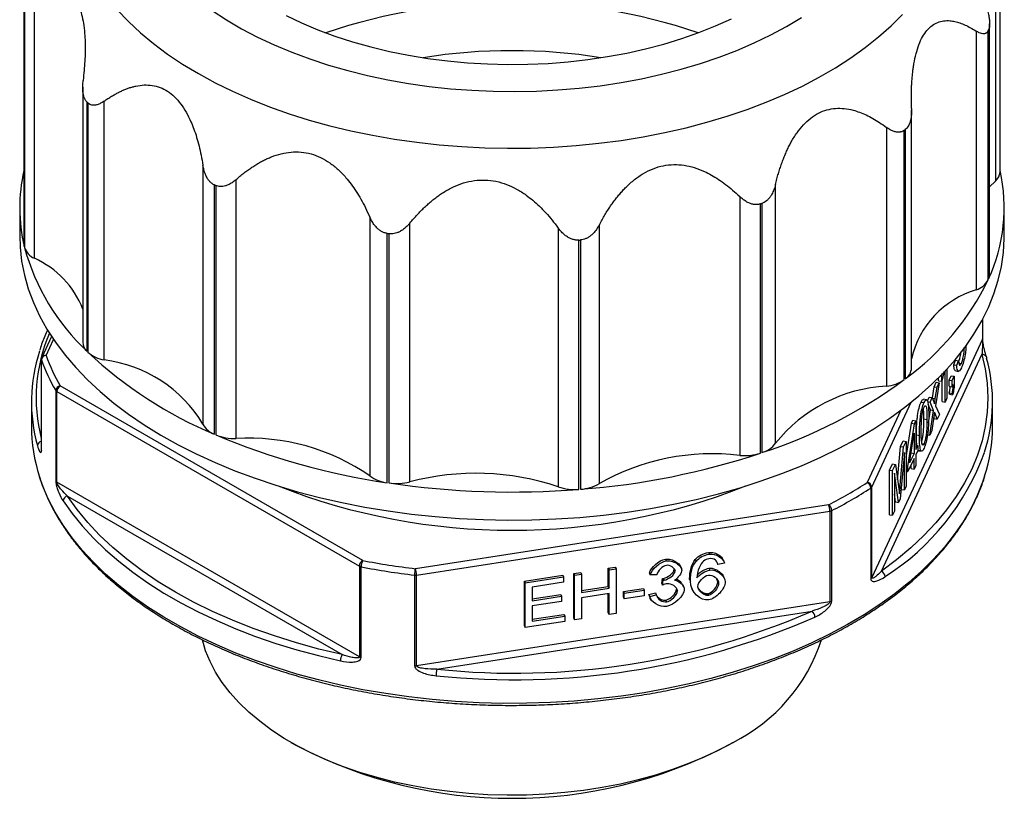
# Model space of a CAD drawing. Header units: millimetres. Extents: x 0 to 559, y 0 to 432.
# Tile 3 of 5: x 445 to 508, y 298 to 348. Entities that reach past the tile are written whole.
import ezdxf

# ---------------------------------------------------------------- set-up
doc = ezdxf.new("R2010")
doc.units = ezdxf.units.MM
doc.header["$LTSCALE"] = 2

msp = doc.modelspace()

# ---------------------------------------------------------------- linework, layer by layer
for p, q in [((507.403, 353.776), (507.403, 337.209)), ((507.702, 337.816), (507.702, 353.807)), ((445.25, 349.174), (445.25, 333.183)), ((445.268, 333.026), (445.268, 348.983)), ((445.283, 348.921), (445.283, 332.964)), ((445.914, 332.273), (445.914, 348.84)), ((507.038, 331.24), (507.038, 347.291)), ((506.182, 346.813), (506.182, 330.246)), ((506.947, 330.89), (506.947, 346.847)), ((506.974, 346.907), (506.974, 330.951)), ((449.01, 343.223), (449.01, 326.903)), ((449.283, 326.32), (449.283, 342.277)), ((449.338, 342.223), (449.338, 326.266)), ((450.379, 325.767), (450.379, 342.334)), ((502.04, 325.254), (502.04, 341.752)), ((500.438, 340.65), (500.438, 324.083)), ((501.572, 324.509), (501.572, 340.466)), ((501.637, 340.516), (501.637, 324.559)), ((456.7, 338.233), (456.7, 321.666)), ((458.817, 320.743), (458.817, 337.31)), ((507.403, 337.209), (507.038, 336.838)), ((457.438, 321.012), (457.438, 336.968)), ((457.525, 336.93), (457.525, 320.974)), ((493.334, 320.434), (493.334, 337.001)), ((491.046, 336.226), (491.046, 319.659)), ((492.47, 335.79), (492.47, 319.833)), ((444.976, 335.499), (444.976, 333.703)), ((492.376, 319.802), (492.376, 335.758)), ((507.976, 333.703), (507.976, 335.499)), ((467.376, 334.917), (467.376, 318.351)), ((469.944, 317.965), (469.944, 334.532)), ((479.436, 334.213), (479.436, 317.646)), ((482.064, 317.857), (482.064, 334.423)), ((468.491, 317.909), (468.491, 333.865)), ((468.596, 333.85), (468.596, 317.893)), ((480.76, 317.484), (480.76, 333.44)), ((480.867, 333.449), (480.867, 317.493)), ((506.581, 328.353), (506.581, 327.102)), ((506.592, 327.147), (506.592, 328.372)), ((447.01, 327.274), (446.388, 325.933)), ((446.66, 326.052), (447.138, 327.082)), ((506.581, 327.102), (499.496, 311.837)), ((446.36, 325.807), (446.36, 320.01)), ((446.366, 319.975), (446.366, 325.772)), ((500.113, 312.252), (506.544, 326.108)), ((504.745, 325.462), (504.862, 325.744)), ((504.862, 325.744), (505.055, 325.714)), ((504.939, 325.432), (505.055, 325.714)), ((504.302, 325.181), (504.302, 323.311)), ((504.745, 325.462), (504.939, 325.432)), ((505.036, 325.579), (505.229, 325.549)), ((503.775, 324.435), (503.775, 324.631)), ((503.899, 324.756), (503.969, 324.745)), ((503.969, 324.745), (504.008, 324.901)), ((503.969, 324.405), (503.969, 324.745)), ((503.998, 323.102), (503.998, 324.512)), ((504.191, 323.072), (504.191, 325.061)), ((504.454, 324.484), (504.58, 324.756)), ((504.454, 324.085), (504.454, 324.484)), ((504.454, 324.484), (504.647, 324.454)), ((504.58, 324.756), (504.774, 324.726)), ((504.647, 324.454), (504.774, 324.726)), ((504.647, 324.055), (504.647, 324.454)), ((504.774, 324.726), (504.774, 324.327)), ((504.854, 325.068), (505.047, 325.038)), ((466.921, 312.93), (447.563, 324.105)), ((503.371, 323.341), (503.479, 324.055)), ((503.479, 324.055), (503.612, 324.343)), ((503.479, 324.055), (503.672, 324.025)), ((503.561, 323.294), (503.672, 324.025)), ((503.806, 324.313), (503.583, 322.841)), ((503.612, 324.343), (503.806, 324.313)), ((503.672, 324.025), (503.806, 324.313)), ((503.775, 324.435), (503.969, 324.405)), ((504.454, 324.085), (504.647, 324.055)), ((504.71, 324.191), (504.647, 324.055)), ((447.279, 323.806), (447.279, 318.008)), ((447.351, 323.738), (466.709, 312.563)), ((447.351, 317.94), (447.351, 323.738)), ((502.995, 323.224), (502.802, 323.254)), ((503.055, 323.141), (503.17, 323.39)), ((503.17, 323.39), (503.363, 323.36)), ((503.225, 323.062), (503.363, 323.36)), ((503.363, 323.36), (503.465, 323.094)), ((503.377, 323.323), (503.561, 323.294)), ((504.302, 323.311), (504.191, 323.072)), ((504.478, 323.569), (504.447, 323.653)), ((504.447, 323.653), (504.64, 323.623)), ((504.478, 323.569), (504.671, 323.539)), ((504.671, 323.539), (504.64, 323.623)), ((445.726, 323.088), (445.726, 321.537)), ((499.496, 317.634), (502.013, 323.057)), ((502.649, 323.065), (502.842, 323.035)), ((503.079, 323.085), (503.225, 323.062)), ((503.254, 322.571), (503.109, 322.91)), ((503.128, 321.737), (503.254, 322.571)), ((503.447, 322.542), (503.225, 323.062)), ((503.254, 322.571), (503.447, 322.542)), ((503.583, 322.841), (503.822, 322.276)), ((503.998, 323.102), (504.191, 323.072)), ((507.226, 321.537), (507.226, 323.088)), ((501.352, 322.548), (499.206, 317.924)), ((502.83, 321.994), (503.023, 321.964)), ((503.207, 320.952), (503.447, 322.542)), ((503.518, 322.419), (503.342, 321.242)), ((503.492, 322.011), (503.466, 322.076)), ((503.492, 322.011), (503.685, 321.982)), ((503.506, 322.337), (503.55, 322.33)), ((503.55, 322.33), (503.518, 322.419)), ((503.685, 321.982), (503.55, 322.33)), ((503.822, 322.276), (503.685, 321.982)), ((501.696, 319.516), (502.027, 321.713)), ((501.807, 318.942), (502.22, 321.683)), ((502.027, 321.713), (502.118, 321.909)), ((502.027, 321.713), (502.22, 321.683)), ((502.118, 321.909), (502.311, 321.879)), ((502.22, 321.683), (502.311, 321.879)), ((502.311, 321.879), (502.311, 320.028)), ((501.916, 319.177), (502.2, 321.078)), ((502.2, 321.078), (502.2, 319.788)), ((502.354, 320.969), (502.547, 320.939)), ((503.062, 320.975), (503.207, 320.952)), ((503.342, 321.242), (503.207, 320.952)), ((501.15, 318.068), (501.342, 320.237)), ((501.317, 317.75), (501.535, 320.207)), ((501.342, 320.237), (501.502, 320.584)), ((501.342, 320.237), (501.535, 320.207)), ((501.502, 320.584), (501.696, 320.554)), ((501.535, 320.207), (501.696, 320.554)), ((501.696, 320.554), (501.696, 317.696)), ((502.311, 320.31), (502.433, 320.291)), ((502.311, 320.028), (502.433, 320.291)), ((502.433, 320.291), (502.433, 319.969)), ((502.699, 320.429), (502.842, 320.406)), ((501.58, 319.839), (501.316, 316.878)), ((501.58, 317.447), (501.58, 319.839)), ((502.2, 319.466), (501.807, 318.619)), ((502.2, 319.788), (501.916, 319.177)), ((502.012, 319.817), (502.2, 319.788)), ((502.2, 318.782), (502.2, 319.466)), ((502.433, 319.969), (502.311, 319.705)), ((502.311, 319.705), (502.311, 319.021)), ((502.492, 319.976), (502.444, 319.999)), ((502.444, 319.999), (502.637, 319.97)), ((502.489, 319.957), (502.682, 319.928)), ((502.686, 319.946), (502.637, 319.97)), ((500.637, 318.72), (500.818, 319.108)), ((500.818, 319.108), (501.011, 319.078)), ((500.831, 318.69), (501.011, 319.078)), ((501.011, 319.078), (501.225, 317.517)), ((501.696, 318.959), (501.807, 318.942)), ((501.807, 318.619), (501.807, 318.942)), ((502.006, 318.812), (502.006, 319.05)), ((502.006, 318.812), (502.2, 318.782)), ((502.311, 319.021), (502.2, 318.782)), ((500.637, 315.862), (500.637, 318.72)), ((500.637, 318.72), (500.831, 318.69)), ((500.831, 315.832), (500.831, 318.69)), ((501.208, 316.646), (500.946, 318.514)), ((500.946, 318.514), (500.946, 316.08)), ((501.696, 318.637), (501.807, 318.619)), ((466.709, 306.765), (447.351, 317.94)), ((499.43, 317.564), (499.43, 311.766)), ((499.496, 311.837), (499.496, 317.634)), ((501.191, 317.769), (501.317, 317.75)), ((501.387, 317.477), (501.387, 317.676)), ((501.696, 317.696), (501.58, 317.447)), ((448.033, 317.057), (465.603, 306.914)), ((501.015, 316.676), (500.946, 317.168)), ((501.387, 317.477), (501.58, 317.447)), ((496.737, 316.499), (470.294, 312.408)), ((501.015, 316.676), (501.208, 316.646)), ((501.316, 316.878), (501.208, 316.646)), ((470.372, 311.996), (496.815, 316.086)), ((496.815, 316.086), (496.815, 310.289)), ((496.937, 310.327), (496.937, 316.124)), ((500.637, 315.862), (500.831, 315.832)), ((500.946, 316.08), (500.831, 315.832)), ((489.052, 313.445), (489.104, 313.334)), ((466.709, 312.563), (466.709, 306.765)), ((466.827, 306.723), (466.827, 312.521)), ((482.633, 312.442), (483.082, 312.511)), ((483.082, 312.511), (483.133, 312.399)), ((486.292, 313.018), (486.344, 312.907)), ((487.303, 312.444), (487.251, 312.555)), ((488.202, 312.987), (488.254, 312.876)), ((489.601, 312.79), (489.653, 312.678)), ((490.065, 312.77), (489.653, 312.678)), ((489.997, 312.94), (489.945, 313.052)), ((470.233, 311.994), (470.233, 306.196)), ((470.372, 306.199), (470.372, 311.996)), ((477.274, 311.612), (479.722, 311.991)), ((477.325, 311.501), (479.773, 311.88)), ((479.722, 311.991), (479.773, 311.88)), ((479.773, 311.88), (479.773, 311.542)), ((480.433, 312.101), (480.881, 312.171)), ((480.433, 309.243), (480.433, 312.101)), ((480.433, 312.101), (480.485, 311.99)), ((480.485, 311.99), (480.933, 312.059)), ((480.485, 309.132), (480.485, 311.99)), ((480.881, 312.171), (480.933, 312.059)), ((480.933, 312.059), (480.933, 310.885)), ((482.633, 311.267), (482.633, 312.442)), ((482.633, 312.442), (482.685, 312.33)), ((482.685, 312.33), (483.133, 312.399)), ((482.685, 311.156), (482.685, 312.33)), ((483.133, 312.399), (483.133, 309.541)), ((485.275, 312.12), (485.326, 312.009)), ((485.741, 312.01), (485.326, 312.009)), ((486.854, 312.371), (486.844, 312.408)), ((486.854, 312.371), (486.906, 312.26)), ((489.073, 312.433), (489.124, 312.322)), ((490.053, 311.809), (490.001, 311.92)), ((477.274, 308.755), (477.274, 311.612)), ((477.274, 311.612), (477.325, 311.501)), ((477.325, 308.643), (477.325, 311.501)), ((479.773, 311.542), (477.774, 311.233)), ((477.774, 311.233), (477.774, 310.359)), ((480.933, 311.004), (482.633, 311.267)), ((482.633, 311.267), (482.685, 311.156)), ((486.053, 311.467), (486.097, 311.781)), ((486.053, 311.467), (486.104, 311.356)), ((486.097, 311.781), (486.148, 311.67)), ((486.104, 311.356), (486.148, 311.67)), ((486.164, 311.787), (486.215, 311.676)), ((487.453, 311.249), (487.401, 311.361)), ((487.848, 311.677), (487.838, 311.726)), ((487.838, 311.726), (487.89, 311.615)), ((489.645, 311.574), (489.59, 311.744)), ((489.645, 311.574), (489.697, 311.463)), ((477.774, 310.479), (479.595, 310.761)), ((477.774, 310.359), (479.647, 310.649)), ((479.595, 310.761), (479.647, 310.649)), ((479.647, 310.649), (479.647, 310.311)), ((480.933, 310.885), (482.685, 311.156)), ((482.685, 310.818), (480.933, 310.547)), ((482.633, 309.584), (482.633, 310.81)), ((482.685, 309.472), (482.685, 310.818)), ((483.61, 310.946), (484.888, 311.144)), ((483.61, 310.593), (483.61, 310.946)), ((483.61, 310.946), (483.662, 310.834)), ((483.61, 310.593), (483.662, 310.481)), ((483.662, 310.834), (484.94, 311.032)), ((483.662, 310.481), (483.662, 310.834)), ((484.94, 310.679), (483.662, 310.481)), ((484.888, 311.144), (484.94, 311.032)), ((484.94, 311.032), (484.94, 310.679)), ((485.233, 310.744), (485.648, 310.854)), ((485.315, 310.557), (485.233, 310.744)), ((485.233, 310.744), (485.285, 310.632)), ((485.285, 310.632), (485.7, 310.742)), ((485.648, 310.854), (485.7, 310.742)), ((487.006, 311.099), (487.058, 310.987)), ((487.952, 311.207), (488.004, 311.095)), ((489.003, 310.809), (489.055, 310.697)), ((496.815, 310.289), (470.372, 306.199)), ((479.647, 310.311), (477.774, 310.022)), ((477.774, 310.022), (477.774, 309.05)), ((480.933, 310.547), (480.933, 309.201)), ((485.307, 310.553), (485.358, 310.442)), ((486.31, 310.394), (486.362, 310.283)), ((471.67, 305.975), (495.672, 309.688)), ((477.774, 309.17), (479.799, 309.483)), ((477.774, 309.05), (479.851, 309.371)), ((479.799, 309.483), (479.851, 309.371)), ((479.851, 309.371), (479.851, 309.034)), ((482.633, 309.584), (482.685, 309.472)), ((483.133, 309.541), (482.685, 309.472)), ((477.274, 308.755), (477.325, 308.643)), ((479.851, 309.034), (477.325, 308.643)), ((480.433, 309.243), (480.485, 309.132)), ((480.933, 309.201), (480.485, 309.132)), ((462.331, 301.289), (462.685, 301.085)), ((490.266, 301.085), (490.62, 301.289))]:
    msp.add_line(p, q)
at = {"flags": 128}
for points in [[(451.22, 348.171), (451.929, 347.431), (452.703, 346.712), (453.541, 346.018), (454.439, 345.349), (455.396, 344.708), (456.408, 344.096), (457.474, 343.515), (458.59, 342.967), (459.754, 342.452), (460.962, 341.973), (462.211, 341.53), (463.498, 341.125), (464.819, 340.759), (466.171, 340.432), (467.551, 340.146), (468.954, 339.902), (470.377, 339.699), (471.817, 339.539), (473.268, 339.422), (474.729, 339.349), (476.194, 339.319), (477.659, 339.332), (479.122, 339.389), (480.577, 339.489), (482.022, 339.633), (483.451, 339.819), (484.863, 340.047), (486.252, 340.317), (487.615, 340.628), (488.949, 340.979), (490.249, 341.37), (491.513, 341.798), (492.738, 342.263), (493.919, 342.765), (495.053, 343.3), (496.139, 343.869), (497.172, 344.469), (498.151, 345.099), (499.072, 345.757), (499.933, 346.442), (500.732, 347.151), (501.466, 347.884)], [(457.294, 348.127), (458.206, 347.531), (459.174, 346.965), (460.194, 346.431), (461.264, 345.93), (462.38, 345.463), (463.539, 345.033), (464.737, 344.641), (465.971, 344.287), (467.236, 343.972), (468.53, 343.699), (469.848, 343.467), (471.186, 343.277), (472.54, 343.131), (473.906, 343.027), (475.28, 342.967), (476.657, 342.951), (478.034, 342.979), (479.406, 343.05), (480.769, 343.165), (482.12, 343.323), (483.453, 343.524), (484.764, 343.767), (486.051, 344.051), (487.309, 344.376), (488.534, 344.74), (489.722, 345.143), (490.87, 345.583), (491.974, 346.058), (493.031, 346.568), (494.038, 347.111), (494.991, 347.685)], [(462.019, 347.809), (463.017, 347.336), (464.062, 346.897), (465.149, 346.495), (466.276, 346.13), (467.437, 345.804), (468.63, 345.517), (469.85, 345.272), (471.092, 345.069), (472.354, 344.907), (473.629, 344.789), (474.914, 344.714), (476.205, 344.683), (477.496, 344.696), (478.784, 344.753), (480.064, 344.853), (481.332, 344.996), (482.583, 345.182), (483.813, 345.41), (485.017, 345.679), (486.192, 345.988), (487.334, 346.337), (488.438, 346.724), (489.501, 347.148), (490.519, 347.607)], [(444.976, 333.703), (445.001, 332.976), (445.101, 332.086), (445.276, 331.199), (445.526, 330.318), (445.851, 329.445), (446.25, 328.583), (446.722, 327.733), (447.265, 326.897), (447.879, 326.078), (448.561, 325.277), (449.311, 324.497), (450.126, 323.738), (451.005, 323.004), (451.945, 322.295), (452.944, 321.614), (454, 320.962), (455.11, 320.341), (456.271, 319.752), (457.482, 319.196), (458.737, 318.676), (460.036, 318.191), (461.374, 317.744), (462.749, 317.336), (464.157, 316.967), (465.594, 316.638), (467.058, 316.35), (468.544, 316.104), (470.049, 315.901), (471.57, 315.74), (473.103, 315.623), (474.644, 315.549), (476.189, 315.519), (477.735, 315.533), (479.278, 315.591), (480.814, 315.692), (482.339, 315.836), (483.851, 316.024), (485.345, 316.254), (486.817, 316.526), (488.265, 316.84), (489.684, 317.194), (491.071, 317.588), (492.423, 318.021), (493.737, 318.492), (495.009, 318.999), (496.236, 319.542), (497.416, 320.119), (498.546, 320.728), (499.622, 321.369), (500.642, 322.039), (501.605, 322.738), (502.506, 323.463), (503.346, 324.213), (504.12, 324.985), (504.827, 325.779), (505.467, 326.591), (506.036, 327.421), (506.535, 328.266), (506.961, 329.124), (507.313, 329.993), (507.591, 330.871), (507.795, 331.756), (507.922, 332.645), (507.974, 333.537), (507.976, 333.703)], [(445.25, 333.183), (445.252, 333.125), (445.268, 333.026)], [(506.544, 326.108), (506.755, 325.192), (506.882, 324.272), (506.926, 323.349), (506.885, 322.426), (506.761, 321.505), (506.552, 320.59), (506.261, 319.682), (505.888, 318.784), (505.434, 317.898), (504.899, 317.028), (504.287, 316.175), (503.597, 315.342), (502.833, 314.531), (501.996, 313.744), (501.088, 312.984), (500.113, 312.252)], [(506.827, 325.962), (506.835, 325.937), (506.84, 325.89)], [(506.717, 318.322), (506.588, 317.939), (506.242, 317.084), (505.825, 316.24), (505.335, 315.408), (504.775, 314.592), (504.145, 313.792), (503.448, 313.012), (502.684, 312.252), (501.857, 311.516), (500.967, 310.803), (500.018, 310.117), (499.011, 309.459), (497.949, 308.83), (496.834, 308.233), (495.669, 307.668), (494.458, 307.137), (493.202, 306.641), (491.906, 306.182), (490.571, 305.76), (489.202, 305.377), (487.803, 305.034), (486.375, 304.73), (484.923, 304.468), (483.451, 304.248), (481.961, 304.07), (480.458, 303.935), (478.945, 303.843), (477.426, 303.794), (475.905, 303.788), (474.385, 303.826), (472.871, 303.908), (471.365, 304.032), (469.872, 304.2), (468.395, 304.409), (466.937, 304.661), (465.503, 304.954), (464.096, 305.287), (462.719, 305.661), (461.376, 306.073), (460.07, 306.523), (458.804, 307.01), (457.581, 307.532), (456.404, 308.089), (455.277, 308.678), (454.201, 309.299), (453.18, 309.95), (452.216, 310.629), (451.311, 311.335), (450.468, 312.066), (449.688, 312.82), (448.974, 313.596), (448.328, 314.39), (447.75, 315.203), (447.242, 316.031), (446.806, 316.872), (446.443, 317.725), (446.244, 318.293)], [(465.603, 306.914), (464.125, 307.266), (462.68, 307.662), (461.274, 308.102), (459.909, 308.584), (458.591, 309.107), (457.321, 309.668), (456.105, 310.268), (454.944, 310.904), (453.843, 311.573), (452.805, 312.276), (451.832, 313.009), (450.926, 313.77), (450.092, 314.558), (449.33, 315.369), (448.643, 316.203), (448.033, 317.057)], [(447.753, 316.75), (448.33, 315.938), (448.977, 315.144), (449.691, 314.369), (450.47, 313.616), (451.313, 312.885), (452.217, 312.18), (453.181, 311.501), (454.201, 310.85), (455.276, 310.23), (456.403, 309.64), (457.579, 309.084), (458.801, 308.562), (460.066, 308.076), (461.372, 307.626), (462.714, 307.214), (464.09, 306.84), (465.496, 306.507)], [(490.618, 301.288), (489.72, 300.801), (488.773, 300.347), (487.778, 299.927), (486.741, 299.543), (485.665, 299.197), (484.554, 298.89), (483.412, 298.623), (482.244, 298.397), (481.055, 298.213), (479.847, 298.072), (478.627, 297.973), (477.399, 297.919), (476.168, 297.908), (474.937, 297.941), (473.713, 298.017), (472.498, 298.137), (471.299, 298.3), (470.12, 298.505), (468.964, 298.752), (467.838, 299.039), (466.744, 299.366), (465.686, 299.731), (464.67, 300.132), (463.699, 300.57), (462.776, 301.041), (461.905, 301.543), (461.089, 302.076), (460.332, 302.637), (459.635, 303.224), (459.003, 303.834), (458.437, 304.466), (457.94, 305.116), (457.512, 305.783), (457.157, 306.464), (456.875, 307.156), (456.67, 307.848)]]:
    msp.add_lwpolyline(points, dxfattribs=at)
for centre, radius, start, end in [((476.476, 311.459), 37.209, 71.31765, 108.68235), ((495.512, 352.037), 12.557, 335.58689, 335.89038), ((476.476, 309.335), 36.229, 80.96394, 99.03606), ((463.006, 356.177), 19.533, 225.36814, 225.5942), ((487.138, 359.432), 23.834, 307.27171, 307.46968), ((455.601, 335.499), 10.625, 166.97774, 193.45983), ((497.14, 335.49), 10.832, 335.22265, 12.81738), ((506.88, 337.843), 0.822, 309.48715, 358.1025), ((471.871, 369.926), 35.98, 246.35074, 246.50118), ((479.201, 374.789), 41.194, 288.6531, 288.79056), ((476.14, 384.432), 51.142, 261.39838, 261.51738), ((476.531, 386.807), 53.534, 274.53141, 274.64684), ((458.987, 336.689), 14.201, 195.20535, 226.89629), ((446.378, 333.33), 1.155, 198.4902, 246.28289), ((443.557, 326.927), 5.843, 21.05753, 66.21309), ((491.592, 338.376), 17.082, 306.0186, 334.00999), ((505.726, 331.565), 1.395, 289.07386, 331.08379), ((506.334, 331.243), 0.704, 335.45339, 359.71578), ((507.829, 324.547), 5.932, 106.11924, 167.36759), ((456.466, 323.341), 10.437, 156.68011, 194.45303), ((506.486, 327.147), 0.106, 334.57672, 359.72969), ((449.841, 326.937), 0.831, 182.36103, 227.91959), ((456.158, 323.091), 10.431, 161.95401, 195.59501), ((446.66, 325.807), 0.3, 155.10154, 180), ((446.463, 325.807), 0.103, 180.13615, 200.01461), ((446.679, 325.738), 0.315, 93.49811, 173.78048), ((458.017, 329.985), 12.39, 199.87992, 209.917), ((446.603, 325.81), 0.249, 76.88473, 150.23533), ((458.197, 330.224), 12.269, 199.87992, 209.917), ((467.871, 345.964), 27.046, 226.74594, 247.31), ((450.738, 327.85), 2.113, 228.53306, 260.22753), ((449.332, 317.23), 8.601, 31.04947, 83.00647), ((506.591, 325.852), 0.26, 25.07455, 100.43157), ((496.794, 323.086), 10.431, 341.95401, 15.59501), ((501.148, 325.307), 0.894, 303.22178, 356.60601), ((482.517, 350.405), 32.151, 288.03385, 306.34763), ((500.175, 326.507), 2.437, 276.19565, 304.97402), ((447.614, 323.772), 0.337, 98.60599, 174.22885), ((447.812, 323.717), 0.461, 122.60548, 177.39452), ((500.939, 314.37), 9.727, 92.95344, 141.42805), ((447.442, 323.908), 0.193, 211.91879, 241.82051), ((456.281, 321.558), 10.555, 180.11652, 198.02357), ((457.897, 322.272), 1.341, 206.83235, 249.9998), ((496.667, 321.559), 10.558, 342.14786, 359.87881), ((474.815, 361.685), 44.231, 246.98881, 261.78009), ((458.703, 323.835), 3.095, 247.61189, 272.10506), ((459.612, 307.081), 13.684, 55.43735, 93.33155), ((446.409, 320.256), 0.3, 99.52877, 174.0473), ((492.03, 321.389), 1.616, 285.78885, 323.80636), ((446.463, 320.01), 0.103, 180.13615, 200.01461), ((477.162, 365.793), 48.443, 274.38666, 288.30438), ((489.288, 305.139), 14.626, 83.09458, 119.59646), ((491.369, 322.916), 3.273, 264.34264, 287.92737), ((491.81, 325.25), 15.848, 302.58783, 340.09446), ((468.778, 320.261), 2.37, 233.72827, 263.05893), ((474.16, 302.052), 16.462, 71.30615, 104.84131), ((447.442, 318.11), 0.193, 211.91879, 241.82051), ((476.476, 355.743), 40.879, 248.52241, 291.47759), ((469.095, 321.212), 3.357, 261.463, 284.64955), ((476.481, 371.296), 53.982, 261.60121, 274.54625), ((480.483, 320.714), 3.242, 251.16376, 274.90132), ((480.707, 320.169), 2.682, 273.42823, 300.4077), ((483.642, 342.034), 28.698, 297.15025, 302.84437), ((483.712, 341.911), 28.98, 297.15025, 302.84437), ((498.991, 317.541), 0.44, 3.02855, 60.71183), ((499.172, 317.6), 0.326, 6.02313, 83.9752), ((499.34, 317.714), 0.175, 300.97128, 332.88129), ((448.097, 316.717), 0.346, 100.71815, 174.46573), ((495.67, 316.084), 1.144, 0.1059, 21.2272), ((496.451, 316.106), 0.486, 2.19628, 53.95452), ((496.757, 316.485), 0.403, 278.18563, 296.42568), ((467.17, 312.542), 0.461, 122.60548, 177.39452), ((466.894, 312.895), 0.38, 240.9268, 259.90689), ((467.78, 312.517), 0.953, 154.31636, 179.78622), ((476.124, 361.35), 49.707, 259.22028, 263.19364), ((476.127, 361.283), 49.222, 259.22028, 263.19364), ((471.681, 311.993), 1.448, 163.32075, 179.9632), ((470.294, 312.504), 0.514, 263.19891, 278.69885), ((469.227, 311.994), 1.144, 0.1059, 21.2272), ((499.922, 311.873), 0.424, 3.37235, 63.28426), ((499.34, 311.917), 0.175, 300.97128, 332.88129), ((496.757, 310.688), 0.403, 278.18563, 296.42568), ((476.632, 353.334), 47.618, 264.01809, 293.56798), ((495.352, 309.292), 0.509, 1.8834, 51.10748), ((476.649, 353.286), 47.991, 263.98776, 293.59832), ((485.618, 311.329), 11.217, 296.47208, 341.96795), ((466.341, 306.502), 0.844, 150.8224, 179.6691), ((466.894, 307.097), 0.38, 240.9268, 259.90689), ((470.294, 306.707), 0.514, 263.19891, 278.69885), ((473.475, 305.559), 1.853, 167.01836, 179.99452), ((476.476, 327.563), 29.854, 242.48733, 297.5073)]:
    msp.add_arc(centre, radius, start, end)
for points, knots in [([(445.914, 348.84), (445.976, 348.878), (446.098, 348.954), (446.279, 349.053), (446.454, 349.141), (446.624, 349.216), (446.789, 349.279), (446.95, 349.328), (447.105, 349.366), (447.256, 349.39), (447.474, 349.407), (447.75, 349.385), (448.073, 349.263), (448.365, 349.042), (448.618, 348.71), (448.825, 348.277), (448.981, 347.756), (449.088, 347.161), (449.144, 346.571), (449.167, 346), (449.166, 345.462), (449.144, 344.89), (449.102, 344.285), (449.058, 343.868), (449.036, 343.655)], [0, 0, 0, 0, 0.031415, 0.061983, 0.091736, 0.120711, 0.148946, 0.176486, 0.203375, 0.229663, 0.255405, 0.318791, 0.378904, 0.440207, 0.499979, 0.559874, 0.621106, 0.681151, 0.744596, 0.791199, 0.83977, 0.890599, 0.943937, 1, 1, 1, 1]), ([(506.85, 348.295), (506.867, 348.238), (506.9, 348.127), (506.942, 347.964), (506.977, 347.81), (507.004, 347.665), (507.02, 347.549), (507.033, 347.424), (507.04, 347.291), (507.034, 347.141), (507.013, 347.011), (506.987, 346.942), (506.974, 346.907)], [0, 0, 0, 0, 0.11172, 0.2176686, 0.3180832, 0.4132426, 0.5034743, 0.551508, 0.6711861, 0.7846672, 0.893638, 1, 1, 1, 1]), ([(502.038, 341.872), (502.035, 341.992), (502.028, 342.229), (502.027, 342.578), (502.032, 342.917), (502.043, 343.244), (502.06, 343.561), (502.084, 343.867), (502.114, 344.163), (502.15, 344.448), (502.214, 344.858), (502.321, 345.37), (502.505, 345.956), (502.737, 346.464), (503.02, 346.881), (503.348, 347.192), (503.709, 347.391), (504.098, 347.488), (504.467, 347.492), (504.815, 347.436), (505.136, 347.344), (505.471, 347.209), (505.822, 347.034), (506.06, 346.888), (506.182, 346.813)], [0, 0, 0, 0, 0.031398, 0.061952, 0.091695, 0.120665, 0.148899, 0.17644, 0.203335, 0.229633, 0.255389, 0.318814, 0.378887, 0.440241, 0.499955, 0.559843, 0.621099, 0.681143, 0.744591, 0.791194, 0.839765, 0.890595, 0.943935, 1, 1, 1, 1]), ([(506.947, 346.847), (506.938, 346.829), (506.921, 346.794), (506.889, 346.751), (506.852, 346.714), (506.811, 346.684), (506.766, 346.662), (506.716, 346.648), (506.637, 346.638), (506.52, 346.652), (506.359, 346.708), (506.243, 346.777), (506.182, 346.813)], [0, 0, 0, 0, 0.060483, 0.121584, 0.183677, 0.247119, 0.312244, 0.379362, 0.448755, 0.614013, 0.797135, 1, 1, 1, 1]), ([(449.283, 342.277), (449.267, 342.294), (449.235, 342.328), (449.192, 342.389), (449.153, 342.457), (449.119, 342.533), (449.089, 342.616), (449.063, 342.707), (449.033, 342.849), (449.01, 343.057), (449.007, 343.344), (449.026, 343.548), (449.036, 343.655)], [0, 0, 0, 0, 0.060483, 0.121584, 0.183677, 0.247119, 0.312244, 0.379362, 0.448755, 0.614013, 0.797135, 1, 1, 1, 1]), ([(450.379, 342.334), (450.458, 342.388), (450.615, 342.496), (450.85, 342.643), (451.081, 342.778), (451.31, 342.899), (451.535, 343.006), (451.757, 343.1), (451.976, 343.18), (452.193, 343.246), (452.512, 343.325), (452.931, 343.382), (453.453, 343.358), (453.96, 343.228), (454.444, 342.981), (454.892, 342.623), (455.29, 342.166), (455.641, 341.623), (455.915, 341.072), (456.132, 340.528), (456.304, 340.01), (456.457, 339.453), (456.592, 338.858), (456.664, 338.445), (456.7, 338.233)], [0, 0, 0, 0, 0.031419, 0.061991, 0.091746, 0.120723, 0.14896, 0.176499, 0.203387, 0.229674, 0.255414, 0.318794, 0.378912, 0.440194, 0.499997, 0.559877, 0.62111, 0.681157, 0.744599, 0.7912, 0.83977, 0.890598, 0.943937, 1, 1, 1, 1]), ([(450.379, 342.334), (450.34, 342.308), (450.264, 342.256), (450.15, 342.193), (450.04, 342.143), (449.936, 342.106), (449.851, 342.086), (449.757, 342.073), (449.656, 342.072), (449.538, 342.096), (449.43, 342.144), (449.369, 342.197), (449.338, 342.223)], [0, 0, 0, 0, 0.111722, 0.217672, 0.318087, 0.413247, 0.503478, 0.551507, 0.671188, 0.78467, 0.89364, 1, 1, 1, 1]), ([(493.334, 337.001), (493.364, 337.118), (493.422, 337.349), (493.518, 337.688), (493.618, 338.014), (493.725, 338.328), (493.837, 338.63), (493.955, 338.92), (494.078, 339.198), (494.207, 339.464), (494.408, 339.843), (494.698, 340.31), (495.113, 340.827), (495.574, 341.255), (496.082, 341.581), (496.621, 341.793), (497.178, 341.887), (497.745, 341.874), (498.257, 341.776), (498.723, 341.627), (499.142, 341.45), (499.568, 341.228), (500.004, 340.962), (500.291, 340.756), (500.438, 340.65)], [0, 0, 0, 0, 0.031419, 0.061991, 0.091746, 0.120723, 0.14896, 0.176499, 0.203387, 0.229674, 0.255414, 0.318794, 0.378912, 0.440194, 0.499997, 0.559877, 0.62111, 0.681157, 0.744599, 0.7912, 0.83977, 0.890598, 0.943937, 1, 1, 1, 1]), ([(502.038, 341.872), (502.039, 341.813), (502.041, 341.697), (502.035, 341.53), (502.021, 341.374), (501.999, 341.229), (501.975, 341.114), (501.941, 340.991), (501.896, 340.862), (501.823, 340.722), (501.738, 340.603), (501.671, 340.545), (501.637, 340.516)], [0, 0, 0, 0, 0.11172, 0.217669, 0.318083, 0.413243, 0.503474, 0.551508, 0.671186, 0.784667, 0.893638, 1, 1, 1, 1]), ([(501.572, 340.466), (501.552, 340.452), (501.512, 340.423), (501.447, 340.391), (501.378, 340.366), (501.306, 340.35), (501.23, 340.342), (501.151, 340.342), (501.031, 340.355), (500.866, 340.401), (500.654, 340.5), (500.512, 340.599), (500.438, 340.65)], [0, 0, 0, 0, 0.060483, 0.121584, 0.183677, 0.247119, 0.312244, 0.379362, 0.448755, 0.614013, 0.797135, 1, 1, 1, 1]), ([(458.817, 337.31), (458.902, 337.383), (459.068, 337.527), (459.322, 337.731), (459.574, 337.921), (459.826, 338.097), (460.077, 338.259), (460.327, 338.406), (460.577, 338.54), (460.826, 338.66), (461.199, 338.819), (461.697, 338.982), (462.338, 339.091), (462.982, 339.093), (463.624, 338.976), (464.244, 338.741), (464.825, 338.396), (465.366, 337.955), (465.815, 337.486), (466.194, 337.011), (466.514, 336.55), (466.818, 336.046), (467.11, 335.499), (467.286, 335.115), (467.376, 334.917)], [0, 0, 0, 0, 0.0313975, 0.0619516, 0.0916952, 0.1206645, 0.1488986, 0.1764401, 0.2033351, 0.2296334, 0.2553886, 0.318814, 0.3788866, 0.4402411, 0.499955, 0.5598433, 0.621099, 0.6811428, 0.7445906, 0.7911941, 0.8397655, 0.8905955, 0.9439352, 1, 1, 1, 1]), ([(457.438, 336.968), (457.413, 336.98), (457.361, 337.005), (457.288, 337.052), (457.217, 337.108), (457.15, 337.172), (457.086, 337.245), (457.025, 337.326), (456.944, 337.455), (456.85, 337.65), (456.759, 337.925), (456.72, 338.127), (456.7, 338.233)], [0, 0, 0, 0, 0.060483, 0.121584, 0.183677, 0.247119, 0.312244, 0.379362, 0.448755, 0.614013, 0.797135, 1, 1, 1, 1]), ([(482.064, 334.423), (482.122, 334.531), (482.235, 334.742), (482.414, 335.049), (482.595, 335.343), (482.781, 335.623), (482.971, 335.891), (483.165, 336.145), (483.362, 336.386), (483.565, 336.614), (483.873, 336.935), (484.301, 337.319), (484.884, 337.721), (485.504, 338.026), (486.158, 338.218), (486.828, 338.291), (487.495, 338.245), (488.153, 338.091), (488.731, 337.868), (489.244, 337.606), (489.697, 337.329), (490.15, 337.006), (490.604, 336.638), (490.896, 336.365), (491.046, 336.226)], [0, 0, 0, 0, 0.031415, 0.061983, 0.091736, 0.120711, 0.148946, 0.176486, 0.203375, 0.229663, 0.255405, 0.318791, 0.378904, 0.440207, 0.499979, 0.559874, 0.621106, 0.681151, 0.744596, 0.791199, 0.83977, 0.890599, 0.943937, 1, 1, 1, 1]), ([(458.817, 337.31), (458.775, 337.274), (458.693, 337.204), (458.567, 337.114), (458.444, 337.037), (458.322, 336.974), (458.22, 336.933), (458.104, 336.895), (457.976, 336.868), (457.817, 336.86), (457.666, 336.878), (457.571, 336.913), (457.525, 336.93)], [0, 0, 0, 0, 0.11172, 0.217669, 0.318083, 0.413243, 0.503474, 0.551508, 0.671186, 0.784667, 0.893638, 1, 1, 1, 1]), ([(469.944, 334.532), (470.02, 334.623), (470.172, 334.804), (470.406, 335.064), (470.641, 335.31), (470.877, 335.542), (471.116, 335.76), (471.356, 335.964), (471.598, 336.155), (471.843, 336.332), (472.211, 336.575), (472.712, 336.853), (473.375, 337.112), (474.059, 337.266), (474.76, 337.303), (475.459, 337.219), (476.134, 337.019), (476.783, 336.715), (477.339, 336.361), (477.822, 335.985), (478.24, 335.608), (478.649, 335.186), (479.053, 334.72), (479.306, 334.384), (479.436, 334.213)], [0, 0, 0, 0, 0.031404, 0.061964, 0.091712, 0.120684, 0.148919, 0.176461, 0.203355, 0.229651, 0.255403, 0.318801, 0.378901, 0.440218, 0.499969, 0.559878, 0.621105, 0.681141, 0.744594, 0.7912, 0.839773, 0.890602, 0.943939, 1, 1, 1, 1]), ([(493.334, 337.001), (493.319, 336.943), (493.29, 336.831), (493.236, 336.671), (493.176, 336.523), (493.109, 336.388), (493.048, 336.283), (492.972, 336.172), (492.881, 336.06), (492.753, 335.942), (492.617, 335.849), (492.519, 335.809), (492.47, 335.79)], [0, 0, 0, 0, 0.11172, 0.2176686, 0.3180832, 0.4132426, 0.5034743, 0.551508, 0.6711861, 0.7846672, 0.893638, 1, 1, 1, 1]), ([(492.376, 335.758), (492.348, 335.75), (492.291, 335.732), (492.203, 335.718), (492.112, 335.711), (492.02, 335.714), (491.925, 335.725), (491.829, 335.746), (491.688, 335.789), (491.499, 335.875), (491.268, 336.026), (491.123, 336.157), (491.046, 336.226)], [0, 0, 0, 0, 0.060483, 0.121584, 0.183677, 0.247119, 0.312244, 0.379362, 0.448755, 0.614013, 0.797135, 1, 1, 1, 1]), ([(468.491, 333.865), (468.46, 333.871), (468.397, 333.882), (468.304, 333.911), (468.213, 333.948), (468.123, 333.994), (468.035, 334.049), (467.949, 334.113), (467.827, 334.219), (467.678, 334.386), (467.512, 334.632), (467.423, 334.819), (467.376, 334.917)], [0, 0, 0, 0, 0.060483, 0.121584, 0.183677, 0.247119, 0.312244, 0.379362, 0.448755, 0.614013, 0.797135, 1, 1, 1, 1]), ([(469.944, 334.532), (469.905, 334.487), (469.831, 334.399), (469.712, 334.281), (469.592, 334.176), (469.471, 334.085), (469.367, 334.02), (469.248, 333.956), (469.112, 333.898), (468.938, 333.852), (468.765, 333.833), (468.652, 333.844), (468.596, 333.85)], [0, 0, 0, 0, 0.11172, 0.217669, 0.318083, 0.413243, 0.503474, 0.551508, 0.671186, 0.784667, 0.893638, 1, 1, 1, 1]), ([(480.76, 333.44), (480.728, 333.439), (480.663, 333.435), (480.565, 333.442), (480.466, 333.457), (480.368, 333.482), (480.269, 333.515), (480.17, 333.558), (480.028, 333.634), (479.845, 333.763), (479.63, 333.965), (479.503, 334.127), (479.436, 334.213)], [0, 0, 0, 0, 0.060483, 0.121584, 0.183677, 0.247119, 0.312244, 0.379362, 0.448755, 0.614013, 0.797135, 1, 1, 1, 1]), ([(482.064, 334.423), (482.036, 334.371), (481.979, 334.268), (481.886, 334.125), (481.788, 333.995), (481.687, 333.88), (481.597, 333.792), (481.492, 333.702), (481.369, 333.614), (481.206, 333.53), (481.038, 333.471), (480.924, 333.456), (480.867, 333.449)], [0, 0, 0, 0, 0.111722, 0.217672, 0.318087, 0.413247, 0.503478, 0.551507, 0.671188, 0.78467, 0.89364, 1, 1, 1, 1]), ([(446.769, 327.697), (446.706, 327.561), (446.516, 327.154), (446.347, 326.715), (446.26, 326.41), (446.253, 326.382)], [0, 0, 0, 0, 0.313449, 0.937826, 1, 1, 1, 1]), ([(506.581, 327.102), (506.581, 327.074), (506.581, 327.032), (506.58, 326.944), (506.579, 326.898), (506.576, 326.76), (506.573, 326.671), (506.563, 326.413), (506.555, 326.254), (506.544, 326.108)], [0, 0, 0, 0, 0.125, 0.125, 0.25, 0.25, 0.5, 0.5, 1, 1, 1, 1]), ([(506.828, 325.96), (506.786, 326.11), (506.72, 326.348), (506.646, 326.694), (506.61, 326.915), (506.597, 327.036), (506.592, 327.103), (506.592, 327.131), (506.592, 327.145)], [0, 0, 0, 0, 0.459045, 0.729156, 0.868297, 0.935568, 0.968127, 1, 1, 1, 1]), ([(505.229, 325.549), (505.258, 325.622), (505.316, 325.771), (505.38, 326.091), (505.413, 326.365), (505.416, 326.503), (505.417, 326.56)], [0, 0, 0, 0, 0.287318, 0.58153, 0.826766, 1, 1, 1, 1]), ([(505.527, 326.696), (505.525, 326.631), (505.519, 326.453), (505.487, 326.25), (505.468, 326.121)], [0, 0, 0, 0, 0.367293, 1, 1, 1, 1]), ([(505.055, 325.714), (505.064, 325.553), (505.084, 325.461), (505.147, 325.416), (505.185, 325.453), (505.229, 325.549)], [0, 0, 0, 0, 0.5, 0.5, 1, 1, 1, 1]), ([(505.071, 325.679), (505.088, 325.723), (505.133, 325.842), (505.181, 326.082), (505.198, 326.242), (505.203, 326.292)], [0, 0, 0, 0, 0.278474, 0.771384, 1, 1, 1, 1]), ([(504.857, 325.092), (504.843, 325.088), (504.803, 325.077), (504.762, 325.21), (504.751, 325.376), (504.745, 325.462)], [0, 0, 0, 0, 0.2082193, 0.591558, 1, 1, 1, 1]), ([(505.23, 325.263), (505.148, 325.085), (505.08, 325.013), (504.976, 325.078), (504.946, 325.207), (504.939, 325.432)], [0, 0, 0, 0, 0.5, 0.5, 1, 1, 1, 1]), ([(504.129, 325.02), (504.109, 324.938), (504.059, 324.724), (504.003, 324.527), (503.969, 324.405)], [0, 0, 0, 0, 0.380193, 1, 1, 1, 1]), ([(504.447, 323.653), (504.458, 323.698), (504.482, 323.788), (504.503, 323.937), (504.511, 324.032), (504.512, 324.074), (504.513, 324.076)], [0, 0, 0, 0, 0.344894, 0.673705, 0.983252, 1, 1, 1, 1]), ([(504.64, 323.623), (504.663, 323.705), (504.68, 323.79), (504.703, 323.964), (504.709, 324.068), (504.71, 324.191)], [0, 0, 0, 0, 0.5, 0.5, 1, 1, 1, 1]), ([(504.774, 324.327), (504.774, 324.181), (504.765, 324.044), (504.733, 323.792), (504.707, 323.666), (504.671, 323.539)], [0, 0, 0, 0, 0.5, 0.5, 1, 1, 1, 1]), ([(502.649, 323.065), (502.684, 323.134), (502.739, 323.244), (502.783, 323.239), (502.8, 323.238)], [0, 0, 0, 0, 0.622642, 1, 1, 1, 1]), ([(502.842, 323.035), (502.939, 323.244), (503.014, 323.277), (503.085, 323.082), (503.103, 322.98), (503.131, 322.705), (503.137, 322.494), (503.137, 322.211)], [0, 0, 0, 0, 0.5, 0.5, 0.75, 0.75, 1, 1, 1, 1]), ([(502.354, 320.969), (502.354, 321.223), (502.36, 321.453), (502.379, 321.762), (502.394, 321.955), (502.416, 322.134), (502.453, 322.391), (502.513, 322.709), (502.6, 322.958), (502.649, 323.065)], [0, 0, 0, 0, 0.25, 0.25, 0.375, 0.5, 0.5, 0.75, 1, 1, 1, 1]), ([(502.547, 320.939), (502.547, 321.193), (502.553, 321.423), (502.572, 321.732), (502.587, 321.925), (502.609, 322.104), (502.646, 322.362), (502.706, 322.68), (502.793, 322.928), (502.842, 323.035)], [0, 0, 0, 0, 0.25, 0.25, 0.375, 0.5, 0.5, 0.75, 1, 1, 1, 1]), ([(502.83, 321.994), (502.83, 322.149), (502.83, 322.386), (502.812, 322.579), (502.806, 322.645)], [0, 0, 0, 0, 0.652805, 1, 1, 1, 1]), ([(502.841, 322.743), (502.893, 322.854), (502.936, 322.87), (503.005, 322.71), (503.023, 322.435), (503.023, 321.964)], [0, 0, 0, 0, 0.5, 0.5, 1, 1, 1, 1]), ([(502.687, 320.54), (502.692, 320.554), (502.716, 320.617), (502.754, 320.795), (502.802, 321.096), (502.826, 321.516), (502.828, 321.816), (502.83, 321.994)], [0, 0, 0, 0, 0.0388178, 0.1723504, 0.3293396, 0.6003901, 1, 1, 1, 1]), ([(503.137, 322.211), (503.137, 321.96), (503.131, 321.731), (503.113, 321.423), (503.097, 321.231), (503.076, 321.052), (503.039, 320.794), (502.978, 320.474), (502.892, 320.225), (502.842, 320.119)], [0, 0, 0, 0, 0.25, 0.25, 0.375, 0.5, 0.5, 0.75, 1, 1, 1, 1]), ([(503.023, 321.964), (503.023, 321.495), (503.005, 321.146), (502.936, 320.685), (502.893, 320.515), (502.842, 320.406)], [0, 0, 0, 0, 0.5, 0.5, 1, 1, 1, 1]), ([(502.382, 320.299), (502.378, 320.327), (502.354, 320.511), (502.354, 320.759), (502.354, 320.969)], [0, 0, 0, 0, 0.154133, 1, 1, 1, 1]), ([(502.842, 320.406), (502.791, 320.296), (502.748, 320.281), (502.679, 320.441), (502.662, 320.716), (502.662, 321.186)], [0, 0, 0, 0, 0.5, 0.5, 1, 1, 1, 1]), ([(446.111, 320.287), (446.154, 320.13), (446.202, 319.995), (446.275, 319.865), (446.3, 319.834), (446.333, 319.831), (446.344, 319.838), (446.36, 319.88), (446.366, 319.919), (446.366, 319.975)], [0, 0, 0, 0, 0.5, 0.5, 0.75, 0.75, 0.875, 0.875, 1, 1, 1, 1]), ([(446.258, 318.233), (446.333, 318.008), (446.499, 317.507), (446.837, 316.742), (447.254, 315.937), (447.738, 315.144), (448.285, 314.366), (448.895, 313.603), (449.565, 312.858), (450.295, 312.132), (451.083, 311.427), (451.928, 310.745), (452.826, 310.087), (453.776, 309.454), (454.777, 308.848), (455.825, 308.27), (456.918, 307.722), (458.055, 307.204), (459.232, 306.718), (460.446, 306.265), (461.696, 305.846), (462.979, 305.461), (464.29, 305.111), (465.629, 304.798), (466.991, 304.521), (468.374, 304.282), (469.775, 304.08), (471.19, 303.917), (472.617, 303.793), (474.053, 303.707), (475.493, 303.661), (476.936, 303.654), (478.378, 303.686), (479.816, 303.757), (481.246, 303.868), (482.666, 304.017), (484.073, 304.204), (485.462, 304.43), (486.832, 304.693), (488.18, 304.993), (489.501, 305.33), (490.795, 305.702), (492.056, 306.109), (493.284, 306.551), (494.475, 307.025), (495.626, 307.531), (496.736, 308.069), (497.801, 308.636), (498.819, 309.232), (499.788, 309.855), (500.706, 310.505), (501.571, 311.179), (502.38, 311.877), (503.132, 312.596), (503.825, 313.336), (504.458, 314.094), (505.028, 314.869), (505.535, 315.659), (505.979, 316.461), (506.352, 317.276), (506.592, 317.878), (506.687, 318.209), (506.703, 318.263)], [0, 0, 0, 0, 0.013773, 0.03061, 0.047468, 0.064347, 0.081246, 0.098162, 0.115094, 0.132038, 0.148991, 0.16595, 0.182914, 0.199881, 0.216849, 0.233817, 0.250784, 0.26775, 0.284714, 0.301676, 0.318636, 0.335594, 0.352551, 0.369506, 0.386459, 0.403411, 0.420362, 0.437312, 0.454261, 0.471209, 0.488157, 0.505105, 0.522053, 0.539001, 0.555949, 0.572898, 0.589848, 0.606799, 0.623751, 0.640704, 0.65766, 0.674617, 0.691576, 0.708537, 0.7255, 0.742466, 0.759433, 0.776403, 0.793375, 0.810349, 0.827323, 0.844296, 0.861268, 0.878237, 0.8952, 0.912155, 0.929099, 0.946029, 0.962942, 0.979835, 0.996707, 1, 1, 1, 1]), ([(447.279, 318.008), (447.279, 317.953), (447.287, 317.884), (447.313, 317.749), (447.33, 317.684), (447.385, 317.496), (447.427, 317.383), (447.558, 317.073), (447.655, 316.898), (447.753, 316.75)], [0, 0, 0, 0, 0.125, 0.125, 0.25, 0.25, 0.5, 0.5, 1, 1, 1, 1]), ([(448.033, 317.057), (447.897, 317.181), (447.76, 317.319), (447.57, 317.545), (447.508, 317.625), (447.427, 317.749), (447.403, 317.791), (447.364, 317.873), (447.351, 317.913), (447.351, 317.94)], [0, 0, 0, 0, 0.5, 0.5, 0.75, 0.75, 0.875, 0.875, 1, 1, 1, 1]), ([(489.052, 313.445), (489.173, 313.445), (489.428, 313.444), (489.708, 313.287), (489.893, 313.154), (489.931, 313.062), (489.937, 313.048)], [0, 0, 0, 0, 0.319128, 0.676071, 0.951353, 1, 1, 1, 1]), ([(486.292, 313.018), (486.351, 313.022), (486.473, 313.03), (486.707, 312.982), (486.963, 312.87), (487.164, 312.709), (487.23, 312.59), (487.25, 312.554)], [0, 0, 0, 0, 0.139576, 0.293179, 0.601183, 0.882357, 1, 1, 1, 1]), ([(486.344, 312.907), (486.436, 312.921), (486.551, 312.914), (486.783, 312.859), (486.9, 312.811), (487.101, 312.689), (487.186, 312.615), (487.302, 312.462), (487.334, 312.384), (487.334, 312.319)], [0, 0, 0, 0, 0.25, 0.25, 0.5, 0.5, 0.75, 0.75, 1, 1, 1, 1]), ([(488.343, 312.02), (488.372, 312.051), (488.468, 312.154), (488.662, 312.27), (488.877, 312.383), (489.012, 312.418), (489.073, 312.433)], [0, 0, 0, 0, 0.154291, 0.511841, 0.779666, 1, 1, 1, 1]), ([(489.073, 312.433), (489.142, 312.436), (489.292, 312.441), (489.547, 312.352), (489.792, 312.185), (489.979, 312.008), (490.01, 311.884), (490.016, 311.86)], [0, 0, 0, 0, 0.156518, 0.337417, 0.652459, 0.934226, 1, 1, 1, 1]), ([(499.43, 311.766), (499.43, 311.711), (499.448, 311.669), (499.503, 311.615), (499.538, 311.601), (499.651, 311.581), (499.736, 311.596), (499.993, 311.674), (500.173, 311.775), (500.346, 311.898)], [0, 0, 0, 0, 0.125, 0.125, 0.25, 0.25, 0.5, 0.5, 1, 1, 1, 1]), ([(500.113, 312.252), (499.995, 312.122), (499.873, 312.001), (499.701, 311.865), (499.643, 311.826), (499.568, 311.794), (499.545, 311.788), (499.508, 311.795), (499.496, 311.809), (499.496, 311.837)], [0, 0, 0, 0, 0.5, 0.5, 0.75, 0.75, 0.875, 0.875, 1, 1, 1, 1]), ([(486.961, 311.736), (486.998, 311.727), (487.133, 311.693), (487.283, 311.553), (487.365, 311.419), (487.401, 311.361)], [0, 0, 0, 0, 0.171985, 0.639271, 1, 1, 1, 1]), ([(489.055, 310.697), (489.044, 310.696), (489.02, 310.693), (488.983, 310.694), (488.938, 310.699), (488.886, 310.71), (488.809, 310.735), (488.715, 310.78), (488.575, 310.878), (488.474, 310.991), (488.412, 311.104), (488.388, 311.162), (488.371, 311.219), (488.368, 311.258), (488.367, 311.277)], [0, 0, 0, 0, 0.030044, 0.063105, 0.099619, 0.15322, 0.212236, 0.332411, 0.461961, 0.738121, 0.808652, 0.876024, 0.942052, 1, 1, 1, 1]), ([(490.124, 311.551), (490.124, 311.461), (490.089, 311.343), (489.964, 311.095), (489.873, 310.966), (489.659, 310.734), (489.536, 310.63), (489.289, 310.477), (489.167, 310.427), (489.065, 310.411)], [0, 0, 0, 0, 0.25, 0.25, 0.5, 0.5, 0.75, 0.75, 1, 1, 1, 1]), ([(488.392, 311.159), (488.408, 311.136), (488.439, 311.088), (488.498, 311.023), (488.6, 310.93), (488.715, 310.86), (488.834, 310.822), (488.892, 310.809), (488.948, 310.803), (488.986, 310.807), (489.003, 310.809)], [0, 0, 0, 0, 0.123487, 0.248192, 0.375176, 0.712561, 0.791294, 0.865123, 0.937042, 1, 1, 1, 1]), ([(496.815, 310.289), (496.815, 310.261), (496.793, 310.227), (496.727, 310.161), (496.684, 310.129), (496.547, 310.038), (496.443, 309.985), (496.123, 309.837), (495.897, 309.756), (495.672, 309.688)], [0, 0, 0, 0, 0.125, 0.125, 0.25, 0.25, 0.5, 0.5, 1, 1, 1, 1]), ([(495.861, 309.309), (496.074, 309.409), (496.287, 309.534), (496.588, 309.778), (496.686, 309.869), (496.814, 310.028), (496.854, 310.085), (496.916, 310.206), (496.937, 310.272), (496.937, 310.327)], [0, 0, 0, 0, 0.5, 0.5, 0.75, 0.75, 0.875, 0.875, 1, 1, 1, 1]), ([(466.709, 306.765), (466.709, 306.737), (466.688, 306.718), (466.623, 306.696), (466.582, 306.691), (466.448, 306.691), (466.347, 306.706), (466.038, 306.767), (465.818, 306.835), (465.603, 306.914)], [0, 0, 0, 0, 0.125, 0.125, 0.25, 0.25, 0.5, 0.5, 1, 1, 1, 1]), ([(465.496, 306.507), (465.752, 306.45), (466.016, 306.418), (466.388, 306.437), (466.511, 306.455), (466.673, 306.517), (466.723, 306.544), (466.801, 306.619), (466.827, 306.668), (466.827, 306.723)], [0, 0, 0, 0, 0.5, 0.5, 0.75, 0.75, 0.875, 0.875, 1, 1, 1, 1]), ([(470.233, 306.196), (470.233, 306.141), (470.26, 306.084), (470.341, 305.985), (470.392, 305.942), (470.56, 305.829), (470.687, 305.772), (471.075, 305.635), (471.352, 305.584), (471.623, 305.559)], [0, 0, 0, 0, 0.125, 0.125, 0.25, 0.25, 0.5, 0.5, 1, 1, 1, 1]), ([(471.67, 305.975), (471.416, 305.969), (471.157, 305.976), (470.795, 306.018), (470.676, 306.037), (470.519, 306.082), (470.472, 306.1), (470.397, 306.144), (470.372, 306.171), (470.372, 306.199)], [0, 0, 0, 0, 0.5, 0.5, 0.75, 0.75, 0.875, 0.875, 1, 1, 1, 1])]:
    msp.add_open_spline(points, degree=3, knots=knots)
for points in [[(505.468, 326.121), (505.41, 325.765), (505.33, 325.479), (505.23, 325.263)], [(503.512, 322.965), (503.53, 323.086), (503.547, 323.196), (503.561, 323.294)], [(502.719, 322.275), (502.749, 322.477), (502.79, 322.633), (502.841, 322.743)], [(503.465, 323.094), (503.485, 323.044), (503.5, 323.001), (503.512, 322.965)], [(502.662, 321.186), (502.662, 321.655), (502.681, 322.018), (502.719, 322.275)], [(502.637, 319.97), (502.577, 320.08), (502.547, 320.404), (502.547, 320.939)], [(502.842, 320.119), (502.794, 320.013), (502.75, 319.951), (502.713, 319.933)], [(501.269, 317.188), (501.279, 317.313), (501.295, 317.5), (501.317, 317.75)], [(501.225, 317.517), (501.245, 317.371), (501.26, 317.261), (501.269, 317.188)], [(488.202, 312.987), (488.411, 313.237), (488.695, 313.39), (489.052, 313.445)], [(488.254, 312.876), (488.463, 313.126), (488.747, 313.279), (489.104, 313.334)], [(489.104, 313.334), (489.503, 313.396), (490.013, 313.095), (490.065, 312.77)], [(485.275, 312.12), (485.352, 312.485), (485.89, 312.956), (486.292, 313.018)], [(485.326, 312.009), (485.404, 312.374), (485.942, 312.845), (486.344, 312.907)], [(486.352, 312.621), (486.11, 312.583), (485.788, 312.276), (485.741, 312.01)], [(486.906, 312.26), (486.906, 312.454), (486.597, 312.658), (486.352, 312.621)], [(487.838, 311.726), (487.838, 312.278), (487.96, 312.698), (488.202, 312.987)], [(487.89, 311.615), (487.89, 312.167), (488.011, 312.587), (488.254, 312.876)], [(488.73, 312.895), (488.534, 312.745), (488.308, 312.243), (488.302, 311.814)], [(489.078, 313.042), (488.946, 313.022), (488.83, 312.973), (488.73, 312.895)], [(489.496, 312.957), (489.382, 313.039), (489.243, 313.068), (489.078, 313.042)], [(489.653, 312.678), (489.615, 312.81), (489.563, 312.903), (489.496, 312.957)], [(486.164, 311.787), (486.429, 311.828), (486.854, 312.129), (486.854, 312.371)], [(486.215, 311.676), (486.481, 311.717), (486.906, 312.018), (486.906, 312.26)], [(487.334, 312.319), (487.334, 312.134), (487.099, 311.793), (486.867, 311.668)], [(488.302, 311.814), (488.452, 312.031), (488.887, 312.285), (489.124, 312.322)], [(488.367, 311.277), (488.367, 311.553), (488.759, 311.956), (489.039, 311.999)], [(489.039, 311.999), (489.325, 312.044), (489.697, 311.759), (489.697, 311.463)], [(489.124, 312.322), (489.539, 312.386), (490.124, 311.96), (490.124, 311.551)], [(486.097, 311.781), (486.126, 311.783), (486.148, 311.785), (486.164, 311.787)], [(486.396, 311.44), (486.318, 311.428), (486.221, 311.4), (486.104, 311.356)], [(486.148, 311.67), (486.177, 311.671), (486.2, 311.673), (486.215, 311.676)], [(487.058, 310.987), (487.058, 311.229), (486.684, 311.485), (486.396, 311.44)], [(486.867, 311.668), (487.169, 311.656), (487.499, 311.339), (487.499, 311.062)], [(489.065, 310.411), (488.545, 310.331), (487.89, 310.874), (487.89, 311.615)], [(489.003, 310.809), (489.269, 310.85), (489.645, 311.267), (489.645, 311.574)], [(489.697, 311.463), (489.697, 311.156), (489.32, 310.738), (489.055, 310.697)], [(486.36, 309.993), (485.914, 309.924), (485.326, 310.281), (485.285, 310.632)], [(485.7, 310.742), (485.772, 310.455), (486.115, 310.244), (486.362, 310.283)], [(485.764, 310.634), (485.905, 310.468), (486.132, 310.367), (486.31, 310.394)], [(486.31, 310.394), (486.604, 310.44), (487.006, 310.846), (487.006, 311.099)], [(487.499, 311.062), (487.499, 310.689), (486.852, 310.069), (486.36, 309.993)], [(486.362, 310.283), (486.656, 310.328), (487.058, 310.734), (487.058, 310.987)]]:
    msp.add_open_spline(points, degree=3)

doc.saveas('drawing.dxf')
